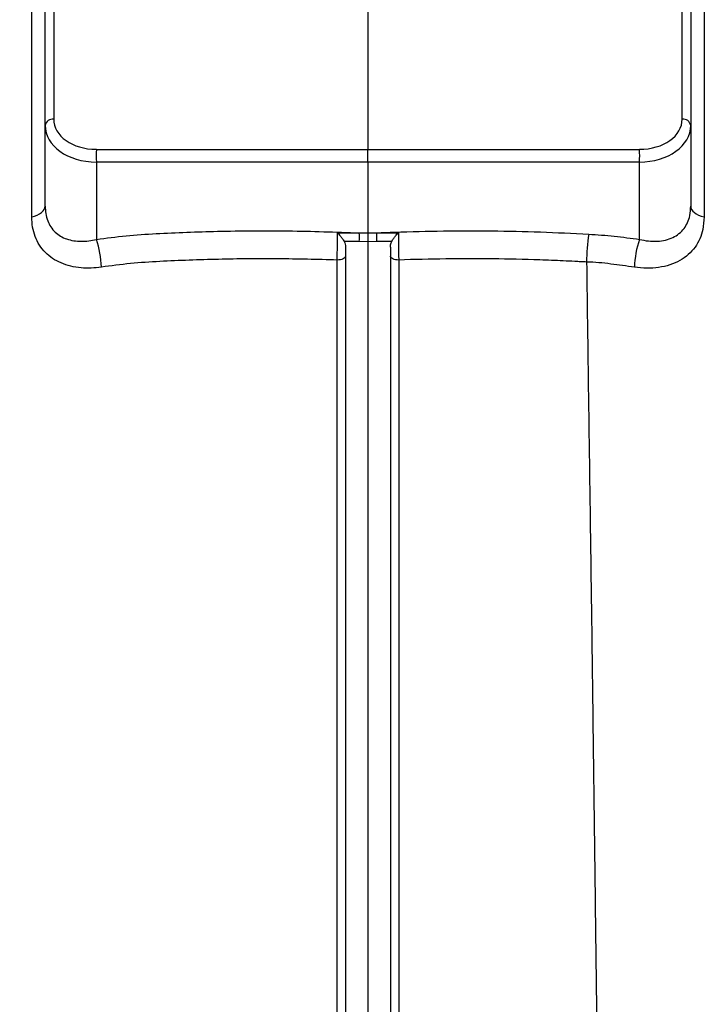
# Model space of a CAD drawing. Header units: millimetres. Extents: x 1108 to 5030, y 1860 to 4202.
# Tile 5 of 12: x 1460 to 1916, y 3026 to 3682. Entities that reach past the tile are written whole.
import ezdxf

# ---------------------------------------------------------------- set-up
doc = ezdxf.new("R2010")
doc.units = ezdxf.units.MM
doc.header["$LTSCALE"] = 2

msp = doc.modelspace()

# ---------------------------------------------------------------- linework, layer by layer
at = {"color": 7, "linetype": 'Continuous', "lineweight": 25}
for p, q in [((1691.76, 3905.37), (1691.76, 3595.64)), ((1482.44, 3869.72), (1482.44, 3615.78)), ((1476.76, 3611.54), (1476.76, 3865.49)), ((1901.07, 3615.78), (1901.07, 3732.51)), ((1906.76, 3728.27), (1906.76, 3611.54)), ((1476.76, 3557.86), (1476.76, 3611.54)), ((1906.76, 3611.54), (1906.76, 3557.85)), ((1510.87, 3595.64), (1691.76, 3595.64)), ((1691.76, 3587.17), (1691.76, 3595.64)), ((1691.76, 3595.64), (1872.64, 3595.64)), ((1691.76, 3587.17), (1510.87, 3587.17)), ((1510.87, 3587.17), (1510.87, 3535.63)), ((1872.64, 3587.17), (1691.76, 3587.17)), ((1691.76, 3587.17), (1691.76, 3539.96)), ((1872.64, 3535.63), (1872.64, 3587.17)), ((1686.02, 3540.02), (1691.76, 3539.96)), ((1691.76, 3539.96), (1697.5, 3540.02)), ((1691.76, 3534.1), (1686.02, 3534.15)), ((1697.5, 3534.15), (1691.76, 3534.1))]:
    msp.add_line(p, q, dxfattribs=at)
at = {"color": 7, "linetype": 'Continuous', "lineweight": 25, "flags": 128}
for points in [[(1467.85, 3550.62), (1469.77, 3551.18), (1471.51, 3551.88), (1473.05, 3552.69), (1474.35, 3553.6), (1475.39, 3554.59), (1476.14, 3555.65), (1476.6, 3556.74), (1476.76, 3557.86)], [(1906.76, 3557.85), (1906.91, 3556.73), (1907.37, 3555.63), (1908.13, 3554.57), (1909.17, 3553.58), (1910.46, 3552.67), (1912, 3551.86), (1913.74, 3551.16), (1915.66, 3550.6)], [(1676.76, 3524.5), (1676.65, 3524), (1676.34, 3523.53), (1675.84, 3523.09), (1675.16, 3522.7), (1674.33, 3522.38), (1673.38, 3522.14), (1672.35, 3521.99), (1671.27, 3521.93)], [(1712.25, 3521.93), (1711.17, 3521.99), (1710.14, 3522.14), (1709.19, 3522.38), (1708.36, 3522.7), (1707.68, 3523.09), (1707.17, 3523.53), (1706.86, 3524), (1706.76, 3524.5)]]:
    msp.add_lwpolyline(points, dxfattribs=at)
at = {"color": 7, "linetype": 'Continuous', "lineweight": 25}
for centre, radius, start, end in [((1481.91, 3610.55), 5.25, 84.21036, 169.17169), ((1901.6, 3610.55), 5.25, 10.82831, 95.78964), ((1578.07, 3591.41), 67.33, 176.3924, 183.6076), ((1805.4, 3591.41), 67.37, 356.39444, 3.60556), ((1450.99, 3515.11), 63.3, 1.88786, 18.91733), ((1619.55, 3537.09), 66.53, 357.47237, 2.52763), ((1763.96, 3537.09), 66.53, 177.47237, 182.52763), ((1943.85, 3521.84), 106.46, 170.626, 180.69072), ((1932.51, 3515.11), 63.29, 161.07792, 178.11349)]:
    msp.add_arc(centre, radius, start, end, dxfattribs=at)
for centre, major_axis, ratio, start_param, end_param in [((1512.44, 3616.89), (29.96, 2.21), 0.705175, 3.089518, 4.607954), ((1871.07, 3616.89), (29.96, -2.21), 0.705175, 4.816824, 6.33526), ((1512.76, 3612.65), (35.97, 2.22), 0.705763, 3.098113, 4.616549), ((1870.76, 3612.65), (35.97, -2.22), 0.705763, 4.808229, 6.326665)]:
    msp.add_ellipse(centre, major_axis=major_axis, ratio=ratio, start_param=start_param, end_param=end_param, dxfattribs=at)
for points, knots in [([(1467.85, 3550.62), (1467.85, 3563.45), (1467.85, 3576.06), (1467.85, 3600.81), (1467.85, 3612.94), (1467.85, 3630.77), (1467.85, 3636.65), (1467.85, 3648.28), (1467.85, 3654.04), (1467.86, 3671.14), (1467.86, 3682.27), (1467.86, 3698.61), (1467.86, 3704), (1467.86, 3714.65), (1467.86, 3719.9), (1467.85, 3735.45), (1467.84, 3745.53), (1467.81, 3774.86), (1467.77, 3793.18), (1467.73, 3810.6)], [0, 0, 0, 0, 0.125, 0.125, 0.25, 0.25, 0.3125, 0.3125, 0.375, 0.375, 0.5, 0.5, 0.5625, 0.5625, 0.625, 0.625, 0.75, 0.75, 1, 1, 1, 1]), ([(1915.8, 3810.63), (1915.78, 3804.23), (1915.75, 3791.42), (1915.71, 3771.13), (1915.68, 3749.92), (1915.66, 3726.63), (1915.66, 3701.2), (1915.66, 3673.5), (1915.67, 3644.64), (1915.67, 3614.49), (1915.67, 3583.19), (1915.66, 3561.46), (1915.66, 3550.6)], [0, 0, 0, 0, 0.090922, 0.18184, 0.273214, 0.364588, 0.469491, 0.574576, 0.680451, 0.786319, 0.893157, 1, 1, 1, 1]), ([(1284.79, 3752.6), (1285.17, 3749.95), (1286.2, 3742.77), (1287.81, 3731.48), (1289.56, 3719.38), (1291.11, 3708.81), (1292.46, 3699.77), (1293.62, 3692.18), (1294.64, 3685.6), (1295.62, 3679.44), (1296.62, 3673.27), (1297.7, 3666.83), (1298.85, 3660.11), (1300.07, 3653.25), (1301.28, 3646.67), (1302.4, 3640.79), (1303.35, 3635.94), (1304.25, 3631.45), (1305.25, 3626.59), (1306.47, 3620.81), (1307.8, 3614.7), (1309.2, 3608.48), (1310.51, 3602.73), (1311.57, 3598.04), (1312.41, 3594.25), (1313.1, 3591.07), (1313.67, 3588.29), (1314.18, 3585.79), (1314.65, 3583.31), (1315.18, 3580.4), (1315.73, 3577.16), (1316.25, 3573.79), (1316.67, 3570.81), (1317.08, 3567.71), (1317.5, 3564.13), (1317.92, 3560.16), (1318.27, 3556.27), (1318.58, 3552.55), (1318.83, 3549.01), (1319.05, 3545.62), (1319.24, 3542.5), (1319.42, 3539.41), (1319.61, 3535.83), (1319.83, 3531.38), (1320.08, 3525.74), (1320.34, 3519.34), (1320.62, 3511.61), (1320.92, 3503.11), (1321.21, 3494.41), (1321.48, 3486.41), (1321.76, 3478.37), (1322.08, 3469.54), (1322.46, 3459.48), (1322.96, 3446.68), (1323.59, 3431.37), (1324.31, 3413.98), (1325.04, 3396.46), (1325.72, 3379.76), (1326.35, 3363.88), (1326.91, 3349.03), (1327.44, 3334.8), (1327.91, 3321.7), (1328.33, 3310.01), (1328.66, 3300.32), (1328.95, 3291.9), (1329.23, 3283.92), (1329.54, 3274.82), (1329.9, 3264.28), (1330.31, 3252.25), (1330.9, 3235.07), (1331.68, 3213.1), (1332.62, 3186.74), (1333.54, 3160.73), (1334.42, 3135.55), (1335.25, 3111.41), (1336.04, 3088.48), (1336.79, 3066.84), (1337.59, 3043.47), (1338.47, 3018.2), (1339.43, 2990.71), (1340.37, 2963.67), (1341.3, 2936.89), (1342.21, 2910.41), (1343.06, 2885.32), (1343.88, 2861.26), (1344.7, 2837.54), (1345.38, 2817.97), (1345.92, 2802.75), (1346.3, 2792.29), (1346.68, 2781.62), (1347.08, 2770.83), (1347.46, 2760.54), (1347.79, 2751.52), (1348.06, 2744.32), (1348.26, 2738.98), (1348.41, 2735.09), (1348.54, 2731.61), (1348.71, 2726.88), (1348.98, 2719.81), (1349.34, 2710.07), (1349.92, 2694.56), (1350.7, 2673.75), (1351.68, 2648.08), (1352.56, 2625.45), (1353.32, 2606.08), (1353.95, 2590.13), (1354.61, 2573.86), (1355.28, 2557.27), (1355.95, 2540.77), (1356.6, 2525.11), (1357.19, 2511.04), (1357.7, 2498.86), (1358.14, 2488.55), (1358.5, 2480.06), (1358.79, 2473.33), (1359, 2468.46), (1359.18, 2464.34), (1359.38, 2459.91), (1359.64, 2454.11), (1359.96, 2446.95), (1360.33, 2438.72), (1360.75, 2429.8), (1361.16, 2421.12), (1361.54, 2413.31), (1361.86, 2406.88), (1362.15, 2400.96), (1362.47, 2394.75), (1362.84, 2387.44), (1363.27, 2379.09), (1363.73, 2370.34), (1364.18, 2361.76), (1364.61, 2353.7), (1365.12, 2344.4), (1365.68, 2334.2), (1366.29, 2323.34), (1366.88, 2313.31), (1367.46, 2303.38), (1368.17, 2291.89), (1369, 2278.73), (1369.98, 2263.92), (1370.99, 2249.39), (1372, 2235.49), (1372.98, 2222.8), (1373.93, 2211.01), (1374.84, 2200.47), (1375.77, 2190.3), (1376.72, 2180.69), (1377.67, 2171.85), (1378.43, 2165.32), (1379.03, 2160.43), (1379.49, 2156.8), (1380.03, 2152.73), (1380.67, 2148.15), (1381.37, 2143.47), (1382.09, 2138.9), (1382.76, 2134.93), (1383.38, 2131.46), (1383.99, 2128.2), (1384.71, 2124.58), (1385.57, 2120.55), (1386.52, 2116.36), (1387.51, 2112.33), (1388.5, 2108.58), (1389.47, 2105.13), (1390.57, 2101.45), (1391.87, 2097.38), (1393.48, 2092.7), (1395.32, 2087.83), (1397.35, 2082.92), (1399.57, 2077.96), (1402.28, 2072.39), (1405.63, 2066.14), (1409.75, 2059.24), (1414.61, 2051.97), (1420.71, 2043.86), (1428.26, 2035.12), (1437.53, 2025.97), (1447.8, 2017.36), (1459.02, 2009.49), (1471.12, 2002.47), (1482.25, 1997.26), (1492.07, 1993.48), (1500.77, 1990.68), (1510.18, 1988.21), (1519.65, 1986.47), (1530.35, 1984.75), (1542.97, 1982.81), (1558.94, 1980.62), (1577.34, 1978.4), (1598.16, 1976.28), (1621.41, 1974.45), (1641.89, 1973.2), (1654.62, 1972.86), (1658.79, 1972.75)], [0, 0, 0, 0, 0.005008, 0.013595, 0.021307, 0.028163, 0.034168, 0.039229, 0.043445, 0.047372, 0.051499, 0.055924, 0.060575, 0.065459, 0.070444, 0.074794, 0.078379, 0.081181, 0.084536, 0.088691, 0.093451, 0.098759, 0.104294, 0.109923, 0.114333, 0.118397, 0.122081, 0.125439, 0.129197, 0.133578, 0.138921, 0.143429, 0.147012, 0.15059, 0.154949, 0.159864, 0.163607, 0.166656, 0.169899, 0.172484, 0.174597, 0.176743, 0.178945, 0.181823, 0.185287, 0.189248, 0.193109, 0.198328, 0.20284, 0.206576, 0.210261, 0.214468, 0.219183, 0.224395, 0.232231, 0.240108, 0.247916, 0.255676, 0.262235, 0.268774, 0.274995, 0.280557, 0.285467, 0.289731, 0.292651, 0.29585, 0.299638, 0.304016, 0.308991, 0.314567, 0.325183, 0.335684, 0.345825, 0.355561, 0.364846, 0.373634, 0.381899, 0.38965, 0.40036, 0.410726, 0.420986, 0.431155, 0.441203, 0.451103, 0.459683, 0.468609, 0.478163, 0.482089, 0.486112, 0.490234, 0.494456, 0.498678, 0.502277, 0.505073, 0.507176, 0.508587, 0.509664, 0.511263, 0.514199, 0.51809, 0.522933, 0.53287, 0.543308, 0.554246, 0.560693, 0.567316, 0.574124, 0.581125, 0.588318, 0.595206, 0.601332, 0.606693, 0.611288, 0.615116, 0.618181, 0.620481, 0.621872, 0.623903, 0.626586, 0.62992, 0.633906, 0.638222, 0.642735, 0.646587, 0.649775, 0.65237, 0.655397, 0.659126, 0.663558, 0.668382, 0.673001, 0.677399, 0.681571, 0.688444, 0.694593, 0.700174, 0.706011, 0.712231, 0.720964, 0.730378, 0.740494, 0.749697, 0.759109, 0.768011, 0.776366, 0.784176, 0.793585, 0.802089, 0.809816, 0.812899, 0.816216, 0.820286, 0.825115, 0.830388, 0.835282, 0.839757, 0.842978, 0.846157, 0.849635, 0.853424, 0.857501, 0.86129, 0.864545, 0.86758, 0.87018, 0.873044, 0.876224, 0.879655, 0.882758, 0.885428, 0.888178, 0.891427, 0.894916, 0.898463, 0.902073, 0.906951, 0.911931, 0.917027, 0.922228, 0.927528, 0.932913, 0.936179, 0.939486, 0.943299, 0.947228, 0.950422, 0.955623, 0.961734, 0.968754, 0.976683, 0.985521, 0.995267, 1, 1, 1, 1]), ([(1476.76, 3557.86), (1476.83, 3556.17), (1476.98, 3552.72), (1478.28, 3548.02), (1480.39, 3543.82), (1483.28, 3540.4), (1486.87, 3537.71), (1491.04, 3535.81), (1495.77, 3534.66), (1500.75, 3534.3), (1505.84, 3534.6), (1509.19, 3535.29), (1510.87, 3535.63)], [0, 0, 0, 0, 0.1003049, 0.2037537, 0.3022459, 0.4043052, 0.5012848, 0.6012528, 0.7034117, 0.8082875, 0.9032548, 1, 1, 1, 1]), ([(1872.64, 3535.63), (1874.62, 3535.24), (1878.64, 3534.43), (1884.45, 3534.31), (1889.99, 3535.05), (1894.89, 3536.74), (1899.11, 3539.37), (1902.39, 3542.75), (1904.77, 3546.86), (1906.43, 3551.83), (1906.64, 3555.7), (1906.76, 3557.85)], [0, 0, 0, 0, 0.113474, 0.229987, 0.341699, 0.457039, 0.562331, 0.671621, 0.770557, 0.873073, 1, 1, 1, 1]), ([(1514.26, 3517.2), (1511.97, 3516.92), (1507.4, 3516.36), (1500.49, 3516.55), (1493.69, 3517.64), (1487.27, 3519.76), (1481.61, 3522.84), (1476.74, 3526.84), (1472.82, 3531.75), (1469.96, 3537.47), (1468.19, 3543.8), (1467.96, 3548.34), (1467.85, 3550.62)], [0, 0, 0, 0, 0.092372, 0.184734, 0.286416, 0.388084, 0.487428, 0.58677, 0.68972, 0.792685, 0.896324, 1, 1, 1, 1]), ([(1915.66, 3550.6), (1915.5, 3547.78), (1915.2, 3542.7), (1912.96, 3536.01), (1909.78, 3530.33), (1905.31, 3525.41), (1899.66, 3521.38), (1892.96, 3518.48), (1885.48, 3516.78), (1877.49, 3516.25), (1872, 3516.88), (1869.26, 3517.19)], [0, 0, 0, 0, 0.128639, 0.232087, 0.33551, 0.44463, 0.553753, 0.665909, 0.77808, 0.889031, 1, 1, 1, 1]), ([(1510.87, 3535.63), (1517.45, 3536.52), (1530.6, 3538.29), (1557.53, 3540), (1593.52, 3541.28), (1638.66, 3541.66), (1670.22, 3540.57), (1686.02, 3540.02)], [0, 0, 0, 0, 0.115122, 0.230302, 0.462717, 0.731058, 1, 1, 1, 1]), ([(1697.5, 3540.02), (1701.56, 3540.19), (1716.39, 3540.8), (1742, 3541.41), (1774.31, 3541.44), (1806.61, 3540.78), (1828.08, 3539.71), (1838.81, 3539.17)], [0, 0, 0, 0, 0.086057, 0.314064, 0.542072, 0.771036, 1, 1, 1, 1]), ([(1671.27, 3521.93), (1671.3, 3523.61), (1671.36, 3526.97), (1671.42, 3532.48), (1671.45, 3536.91), (1671.45, 3539.13), (1671.45, 3539.94)], [0, 0, 0, 0, 0.2795365, 0.5591586, 0.8385644, 1, 1, 1, 1]), ([(1671.45, 3539.94), (1673.22, 3539.95), (1675.55, 3539.96), (1679.72, 3539.98), (1682.8, 3540), (1685.33, 3540.02), (1686.02, 3540.02)], [0, 0, 0, 0, 0.364207, 0.480396, 0.857228, 1, 1, 1, 1]), ([(1671.45, 3539.94), (1671.46, 3539.94), (1672.1, 3539.4), (1673.21, 3538.25), (1674.78, 3536.23), (1675.55, 3534.94), (1675.96, 3534.24)], [0, 0, 0, 0, 0.003198, 0.376499, 0.661711, 1, 1, 1, 1]), ([(1691.76, 3539.96), (1691.76, 3539.63), (1691.76, 3538.88), (1691.76, 3537.38), (1691.76, 3535.66), (1691.76, 3534.62), (1691.76, 3534.1)], [0, 0, 0, 0, 0.204934, 0.469818, 0.734908, 1, 1, 1, 1]), ([(1697.5, 3540.02), (1698.19, 3540.02), (1700.71, 3540), (1703.8, 3539.98), (1707.46, 3539.96), (1709.79, 3539.95), (1711.56, 3539.95), (1712.06, 3539.94)], [0, 0, 0, 0, 0.142772, 0.519604, 0.635793, 0.896304, 1, 1, 1, 1]), ([(1707.56, 3534.24), (1707.97, 3534.94), (1708.73, 3536.23), (1710.3, 3538.25), (1711.42, 3539.4), (1712.06, 3539.94), (1712.06, 3539.94)], [0, 0, 0, 0, 0.338289, 0.623501, 0.996802, 1, 1, 1, 1]), ([(1712.06, 3539.94), (1712.06, 3538.73), (1712.07, 3537.39), (1712.08, 3535.19), (1712.08, 3534.43), (1712.1, 3532.89), (1712.1, 3532.1), (1712.12, 3530.51), (1712.13, 3529.69), (1712.15, 3528.09), (1712.16, 3527.29), (1712.18, 3525.71), (1712.19, 3524.92), (1712.22, 3523.39), (1712.23, 3522.65), (1712.25, 3521.93)], [0, 0, 0, 0, 0.25, 0.25, 0.375, 0.375, 0.5, 0.5, 0.625, 0.625, 0.75, 0.75, 0.875, 0.875, 1, 1, 1, 1]), ([(1838.81, 3539.17), (1844.5, 3538.79), (1855.88, 3538.01), (1867.05, 3536.42), (1872.64, 3535.63)], [0, 0, 0, 0, 0.498903, 1, 1, 1, 1]), ([(1675.96, 3534.24), (1676.27, 3533.67), (1676.47, 3533.06), (1676.71, 3531.82), (1676.76, 3531.18), (1676.76, 3530.54)], [0, 0, 0, 0, 0.5, 0.5, 1, 1, 1, 1]), ([(1686.02, 3534.15), (1685.33, 3534.16), (1682.8, 3534.18), (1679.72, 3534.21), (1677.06, 3534.23), (1676.23, 3534.24), (1675.96, 3534.24)], [0, 0, 0, 0, 0.2066546, 0.7522541, 0.9205525, 1, 1, 1, 1]), ([(1676.76, 3530.54), (1676.76, 3527.35), (1676.76, 3513.5), (1676.76, 3488.65), (1676.76, 3455.71), (1676.76, 3422.3), (1676.76, 3384.69), (1676.76, 3342.75), (1676.76, 3296.42), (1676.76, 3253.53), (1676.76, 3214.28), (1676.76, 3174.81), (1676.76, 3131.1), (1676.76, 3083.16), (1676.76, 3039.09), (1676.76, 2998.99), (1676.76, 2962.91), (1676.76, 2926.86), (1676.76, 2886.84), (1676.76, 2842.93), (1676.76, 2795.29), (1676.76, 2752.01), (1676.76, 2713.11), (1676.76, 2674.58), (1676.76, 2632.68), (1676.76, 2587.72), (1676.76, 2547.3), (1676.76, 2511.27), (1676.76, 2475.87), (1676.76, 2437.76), (1676.76, 2397.33), (1676.76, 2361.45), (1676.76, 2329.84), (1676.76, 2302.2), (1676.76, 2275.47), (1676.76, 2246.75), (1676.76, 2216.45), (1676.76, 2185.1), (1676.76, 2158.03), (1676.76, 2134.8), (1676.76, 2114.98), (1676.76, 2096.26), (1676.76, 2076.71), (1676.76, 2056.83), (1676.76, 2037.27), (1676.76, 2021.34), (1676.76, 2008.62), (1676.76, 1998.55), (1676.76, 1989.76), (1676.76, 1981.45), (1676.76, 1974.23), (1676.76, 1968.78), (1676.76, 1966.61), (1676.76, 1966.02), (1676.76, 1965.95)], [0, 0, 0, 0, 0.005102, 0.022182, 0.039262, 0.05634, 0.073418, 0.096223, 0.119038, 0.141844, 0.158921, 0.175997, 0.198805, 0.221622, 0.244429, 0.261507, 0.278585, 0.295664, 0.312742, 0.335565, 0.358399, 0.381219, 0.3983, 0.415381, 0.438205, 0.461041, 0.483864, 0.500944, 0.518024, 0.540847, 0.563682, 0.586504, 0.603584, 0.620664, 0.637746, 0.654828, 0.677657, 0.700499, 0.723328, 0.740409, 0.757489, 0.77457, 0.791652, 0.814483, 0.837329, 0.86016, 0.877244, 0.894328, 0.91141, 0.928492, 0.951329, 0.974181, 0.997018, 1, 1, 1, 1]), ([(1691.76, 3534.1), (1691.76, 3529.91), (1691.76, 3515.08), (1691.76, 3489.21), (1691.76, 3456.28), (1691.76, 3422.87), (1691.76, 3385.26), (1691.76, 3343.33), (1691.76, 3297), (1691.76, 3254.12), (1691.76, 3214.87), (1691.76, 3175.4), (1691.76, 3131.7), (1691.76, 3083.76), (1691.76, 3039.69), (1691.76, 2999.59), (1691.76, 2963.51), (1691.76, 2927.45), (1691.76, 2887.43), (1691.76, 2843.52), (1691.76, 2795.88), (1691.76, 2752.6), (1691.76, 2713.69), (1691.76, 2675.15), (1691.76, 2633.24), (1691.76, 2588.26), (1691.76, 2547.82), (1691.76, 2511.78), (1691.76, 2476.37), (1691.76, 2438.23), (1691.76, 2397.77), (1691.76, 2361.86), (1691.76, 2330.23), (1691.76, 2302.57), (1691.76, 2275.8), (1691.76, 2247.05), (1691.76, 2216.71), (1691.76, 2185.31), (1691.76, 2158.19), (1691.76, 2134.92), (1691.76, 2115.06), (1691.76, 2096.3), (1691.76, 2076.69), (1691.76, 2056.76), (1691.76, 2037.13), (1691.76, 2021.14), (1691.76, 2008.35), (1691.76, 1998.22), (1691.76, 1989.37), (1691.76, 1980.99), (1691.76, 1973.69), (1691.76, 1968.15), (1691.76, 1965.96), (1691.76, 1965.33), (1691.76, 1965.28)], [0, 0, 0, 0, 0.006703, 0.02377, 0.040837, 0.057902, 0.074967, 0.097755, 0.120552, 0.143341, 0.160404, 0.177467, 0.200258, 0.223057, 0.245847, 0.262912, 0.279976, 0.297042, 0.314107, 0.336913, 0.359729, 0.382532, 0.399599, 0.416668, 0.439474, 0.462292, 0.485098, 0.502165, 0.519231, 0.542037, 0.564854, 0.587659, 0.604726, 0.621793, 0.638861, 0.65593, 0.678741, 0.701566, 0.724377, 0.741445, 0.758513, 0.775581, 0.792649, 0.815463, 0.83829, 0.861104, 0.878175, 0.895246, 0.912315, 0.929384, 0.952203, 0.975037, 0.997856, 1, 1, 1, 1]), ([(1707.56, 3534.24), (1707.29, 3534.24), (1705.2, 3534.22), (1702.54, 3534.2), (1699.45, 3534.17), (1698.19, 3534.16), (1697.5, 3534.15)], [0, 0, 0, 0, 0.079447, 0.624455, 0.793339, 1, 1, 1, 1]), ([(1706.76, 3530.54), (1706.81, 3531.52), (1706.87, 3532.81), (1707.43, 3533.97), (1707.56, 3534.24)], [0, 0, 0, 0, 0.76828, 1, 1, 1, 1]), ([(1706.76, 3530.54), (1706.76, 3527.35), (1706.76, 3513.5), (1706.76, 3488.65), (1706.76, 3455.71), (1706.76, 3422.3), (1706.76, 3384.69), (1706.76, 3342.75), (1706.76, 3296.42), (1706.76, 3253.53), (1706.76, 3214.28), (1706.76, 3174.81), (1706.76, 3131.1), (1706.76, 3083.16), (1706.76, 3039.09), (1706.76, 2998.99), (1706.76, 2962.91), (1706.76, 2926.86), (1706.76, 2886.84), (1706.76, 2842.93), (1706.76, 2795.29), (1706.76, 2752.01), (1706.76, 2713.11), (1706.76, 2674.58), (1706.76, 2632.68), (1706.76, 2587.72), (1706.76, 2547.3), (1706.76, 2511.27), (1706.76, 2475.87), (1706.76, 2437.76), (1706.76, 2397.33), (1706.76, 2361.45), (1706.76, 2329.84), (1706.76, 2302.2), (1706.76, 2275.47), (1706.76, 2246.75), (1706.76, 2216.45), (1706.76, 2185.1), (1706.76, 2158.03), (1706.76, 2134.8), (1706.76, 2114.98), (1706.76, 2096.26), (1706.76, 2076.71), (1706.76, 2056.83), (1706.76, 2037.27), (1706.76, 2021.34), (1706.76, 2008.62), (1706.76, 1998.55), (1706.76, 1989.76), (1706.76, 1981.45), (1706.76, 1974.23), (1706.76, 1968.78), (1706.76, 1966.61), (1706.76, 1966.02), (1706.76, 1965.95)], [0, 0, 0, 0, 0.005102, 0.022182, 0.039262, 0.05634, 0.073418, 0.096223, 0.119038, 0.141844, 0.158921, 0.175997, 0.198805, 0.221622, 0.244429, 0.261507, 0.278585, 0.295664, 0.312742, 0.335565, 0.358399, 0.381219, 0.3983, 0.415381, 0.438205, 0.461041, 0.483864, 0.500944, 0.518024, 0.540847, 0.563682, 0.586504, 0.603584, 0.620664, 0.637746, 0.654828, 0.677657, 0.700499, 0.723328, 0.740409, 0.757489, 0.77457, 0.791652, 0.814483, 0.837329, 0.86016, 0.877244, 0.894328, 0.91141, 0.928492, 0.951329, 0.974181, 0.997018, 1, 1, 1, 1]), ([(1671.27, 3521.93), (1658.08, 3522.27), (1631.67, 3522.96), (1592.24, 3522.55), (1559.52, 3521.38), (1533.47, 3519.78), (1520.66, 3518.06), (1514.26, 3517.2)], [0, 0, 0, 0, 0.250459, 0.501322, 0.749974, 0.875026, 1, 1, 1, 1]), ([(1671.27, 1972.7), (1671.27, 1973.92), (1671.27, 1978.24), (1671.27, 1989.15), (1671.27, 1993.52), (1671.27, 2001.19), (1671.27, 2003.93), (1671.27, 2008.33), (1671.27, 2009.84), (1671.27, 2012.97), (1671.27, 2014.58), (1671.27, 2022.86), (1671.27, 2030.19), (1671.27, 2046.19), (1671.27, 2054.86), (1671.27, 2073.49), (1671.27, 2083.44), (1671.27, 2104.64), (1671.27, 2115.87), (1671.27, 2133.7), (1671.27, 2139.81), (1671.27, 2149.21), (1671.27, 2152.39), (1671.27, 2158.82), (1671.27, 2162.08), (1671.27, 2178.51), (1671.27, 2192.17), (1671.27, 2220.49), (1671.27, 2235.14), (1671.27, 2265.46), (1671.27, 2281.12), (1671.27, 2313.45), (1671.27, 2330.13), (1671.27, 2355.91), (1671.27, 2364.63), (1671.27, 2377.9), (1671.27, 2382.35), (1671.27, 2391.32), (1671.27, 2395.84), (1671.27, 2418.49), (1671.27, 2436.93), (1671.27, 2474.4), (1671.27, 2493.43), (1671.27, 2532.09), (1671.27, 2551.71), (1671.27, 2591.55), (1671.27, 2611.76), (1671.27, 2642.52), (1671.27, 2652.85), (1671.27, 2668.46), (1671.27, 2673.69), (1671.27, 2684.18), (1671.27, 2689.45), (1671.27, 2715.82), (1671.27, 2737.02), (1671.27, 2779.58), (1671.27, 2800.95), (1671.27, 2843.85), (1671.27, 2865.38), (1671.27, 2908.59), (1671.27, 2930.27), (1671.27, 2973.79), (1671.27, 2995.62), (1671.27, 3023.01), (1671.27, 3028.5), (1671.27, 3039.47), (1671.27, 3044.96), (1671.27, 3061.39), (1671.27, 3072.32), (1671.27, 3104.99), (1671.27, 3126.66), (1671.27, 3169.75), (1671.27, 3191.18), (1671.27, 3233.84), (1671.27, 3255.07), (1671.27, 3286.76), (1671.27, 3297.31), (1671.27, 3318.34), (1671.27, 3328.83), (1671.27, 3349.75), (1671.27, 3360.18), (1671.27, 3380.98), (1671.27, 3391.35), (1671.27, 3411.95), (1671.27, 3422.2), (1671.27, 3442.52), (1671.27, 3452.61), (1671.27, 3482.67), (1671.27, 3502.42), (1671.27, 3521.93)], [0, 0, 0, 0, 0.0625, 0.0625, 0.09375, 0.09375, 0.109375, 0.109375, 0.117188, 0.117188, 0.125, 0.125, 0.15625, 0.15625, 0.1875, 0.1875, 0.21875, 0.21875, 0.25, 0.25, 0.265625, 0.265625, 0.273438, 0.273438, 0.28125, 0.28125, 0.3125, 0.3125, 0.34375, 0.34375, 0.375, 0.375, 0.40625, 0.40625, 0.421875, 0.421875, 0.429688, 0.429688, 0.4375, 0.4375, 0.46875, 0.46875, 0.5, 0.5, 0.53125, 0.53125, 0.5625, 0.5625, 0.578125, 0.578125, 0.585938, 0.585938, 0.59375, 0.59375, 0.625, 0.625, 0.65625, 0.65625, 0.6875, 0.6875, 0.71875, 0.71875, 0.75, 0.75, 0.757813, 0.757813, 0.765625, 0.765625, 0.78125, 0.78125, 0.8125, 0.8125, 0.84375, 0.84375, 0.875, 0.875, 0.890625, 0.890625, 0.90625, 0.90625, 0.921875, 0.921875, 0.9375, 0.9375, 0.953125, 0.953125, 0.96875, 0.96875, 1, 1, 1, 1]), ([(1837.4, 3520.55), (1836.11, 3520.63), (1834.8, 3520.7), (1832.21, 3520.84), (1828.31, 3521.04), (1819.22, 3521.48), (1811.42, 3521.78), (1795.8, 3522.31), (1785.39, 3522.54), (1754.1, 3522.88), (1733.19, 3522.64), (1712.25, 3521.93)], [0, 0, 0, 0, 0.03125, 0.03125, 0.0625, 0.125, 0.25, 0.25, 0.5, 0.5, 1, 1, 1, 1]), ([(1712.25, 3521.93), (1712.25, 3502.41), (1712.25, 3482.65), (1712.25, 3442.59), (1712.25, 3422.27), (1712.25, 3391.38), (1712.25, 3381), (1712.25, 3360.19), (1712.25, 3349.76), (1712.25, 3328.85), (1712.25, 3318.37), (1712.25, 3297.36), (1712.25, 3286.84), (1712.25, 3255.19), (1712.25, 3234.01), (1712.25, 3191.48), (1712.25, 3170.13), (1712.25, 3127.22), (1712.25, 3105.67), (1712.25, 3062.35), (1712.25, 3040.58), (1712.25, 3007.77), (1712.25, 2996.8), (1712.25, 2980.32), (1712.25, 2974.81), (1712.25, 2963.83), (1712.25, 2958.34), (1712.25, 2930.96), (1712.25, 2909.18), (1712.25, 2865.89), (1712.25, 2844.37), (1712.25, 2801.61), (1712.25, 2780.36), (1712.25, 2717.04), (1712.25, 2675.41), (1712.25, 2624.08), (1712.25, 2613.85), (1712.25, 2598.56), (1712.25, 2593.47), (1712.25, 2583.31), (1712.25, 2578.24), (1712.25, 2553.04), (1712.25, 2533.26), (1712.25, 2494.43), (1712.25, 2475.38), (1712.25, 2438), (1712.25, 2419.68), (1712.25, 2383.78), (1712.25, 2366.21), (1712.25, 2331.82), (1712.25, 2315.01), (1712.25, 2294.51), (1712.25, 2290.43), (1712.25, 2282.35), (1712.25, 2278.34), (1712.25, 2266.44), (1712.25, 2258.66), (1712.25, 2235.73), (1712.25, 2221.02), (1712.25, 2178.58), (1712.25, 2152.52), (1712.25, 2116.88), (1712.25, 2105.57), (1712.25, 2092.16), (1712.25, 2089.52), (1712.25, 2084.3), (1712.25, 2081.73), (1712.25, 2074.14), (1712.25, 2069.25), (1712.25, 2055.13), (1712.25, 2046.42), (1712.25, 2030.42), (1712.25, 2023.14), (1712.25, 2010.01), (1712.25, 2004.16), (1712.25, 1993.89), (1712.25, 1989.47), (1712.25, 1983.92), (1712.25, 1982.25), (1712.25, 1980.03), (1712.25, 1979.34), (1712.25, 1978.05), (1712.25, 1977.45), (1712.25, 1974.72), (1712.25, 1973.31), (1712.25, 1972.7)], [0, 0, 0, 0, 0.03125, 0.03125, 0.0625, 0.0625, 0.078125, 0.078125, 0.09375, 0.09375, 0.109375, 0.109375, 0.125, 0.125, 0.15625, 0.15625, 0.1875, 0.1875, 0.21875, 0.21875, 0.25, 0.25, 0.265625, 0.265625, 0.273438, 0.273438, 0.28125, 0.28125, 0.3125, 0.3125, 0.34375, 0.34375, 0.375, 0.375, 0.4375, 0.4375, 0.453125, 0.453125, 0.460938, 0.460938, 0.46875, 0.46875, 0.5, 0.5, 0.53125, 0.53125, 0.5625, 0.5625, 0.59375, 0.59375, 0.625, 0.625, 0.632813, 0.632813, 0.640625, 0.640625, 0.65625, 0.65625, 0.6875, 0.6875, 0.75, 0.75, 0.78125, 0.78125, 0.789063, 0.789063, 0.796875, 0.796875, 0.8125, 0.8125, 0.84375, 0.84375, 0.875, 0.875, 0.90625, 0.90625, 0.9375, 0.9375, 0.953125, 0.953125, 0.960938, 0.960938, 0.96875, 0.96875, 1, 1, 1, 1]), ([(1869.26, 3517.19), (1864, 3517.89), (1853.47, 3519.29), (1842.84, 3520.55), (1837.4, 3520.55), (1837.4, 3520.55)], [0, 0, 0, 0, 0.498896, 0.999996, 1, 1, 1, 1])]:
    msp.add_open_spline(points, degree=3, knots=knots, dxfattribs=at)
at = {"color": 8, "linetype": 'Continuous', "lineweight": 25}
msp.add_open_spline([(1837.4, 3520.55), (1837.56, 3508.65), (1837.86, 3485.21), (1838.35, 3449.67), (1838.85, 3414.24), (1839.36, 3378.5), (1839.87, 3342.08), (1840.39, 3304.59), (1840.93, 3264.52), (1841.48, 3221.84), (1842.05, 3176.84), (1842.63, 3131.27), (1843.21, 3085.39), (1843.78, 3039.61), (1844.35, 2993.85), (1844.92, 2948.1), (1845.48, 2902.13), (1846.05, 2856.19), (1846.61, 2810.85), (1847.18, 2766.37), (1847.74, 2722.96), (1848.3, 2680.46), (1848.9, 2636.26), (1849.53, 2590.5), (1850.2, 2543.4), (1850.87, 2497.56), (1851.53, 2453.02), (1852.19, 2409.87), (1852.82, 2370.21), (1853.42, 2333.95), (1854, 2300.91), (1854.58, 2269.25), (1855.16, 2239.05), (1855.74, 2210.55), (1856.32, 2183.77), (1856.89, 2158.72), (1857.46, 2135.23), (1858.07, 2111.93), (1858.71, 2089.2), (1859.39, 2067.54), (1860.07, 2048.31), (1860.74, 2031.63), (1861.41, 2017.58), (1862.04, 2006.42), (1862.62, 1997.91), (1863.17, 1991.78), (1863.77, 1988.04), (1864.32, 1986.43), (1864.66, 1986.79), (1864.73, 1986.87)], degree=3, knots=[0, 0, 0, 0, 0.019062, 0.037554, 0.055706, 0.073748, 0.091905, 0.110405, 0.129447, 0.150971, 0.17285, 0.19483, 0.216773, 0.23876, 0.260352, 0.28216, 0.304124, 0.326144, 0.348127, 0.369592, 0.39086, 0.411932, 0.432846, 0.457579, 0.482179, 0.506699, 0.531189, 0.555662, 0.580115, 0.601013, 0.621897, 0.642765, 0.663592, 0.684343, 0.704622, 0.724816, 0.744962, 0.765094, 0.78905, 0.812972, 0.836835, 0.860616, 0.884299, 0.907881, 0.929491, 0.951026, 0.972529, 0.99404, 1, 1, 1, 1], dxfattribs=at)

doc.saveas('drawing.dxf')
